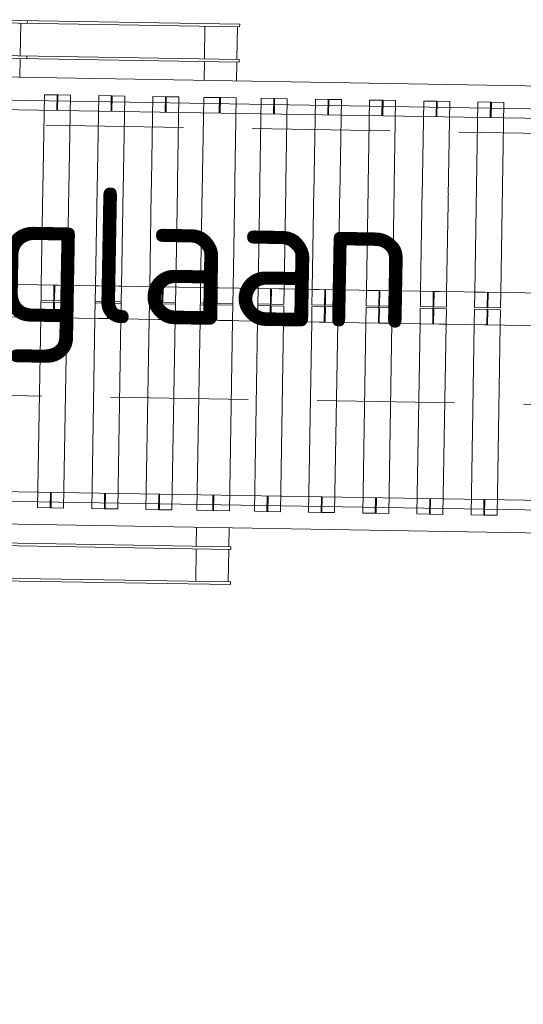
# Model space of a CAD drawing. Header units: metres. Extents: x 239845 to 242720, y 580286 to 584200.
# Tile 52 of 113: x 240093.69 to 240098.34, y 583725.36 to 583734.44. Entities that reach past the tile are written whole.
import ezdxf

# ---------------------------------------------------------------- set-up
doc = ezdxf.new("R2010")
doc.units = ezdxf.units.M
doc.linetypes.add('DASHED', pattern=[19.05, 12.7, -6.35])
for name, color, linetype, lineweight in [('GEO_kant verharding', 8, 'Continuous', 0), ('Ondergrond Meerstad Kunstwerken', 1, 'Continuous', 0), ('T-WE-GR-MAAIVELD-G', 3, 'DASHED', 0), ('X-XX-AL-T35-ORIENTATIE', 50, 'Continuous', 35)]:
    doc.layers.add(name, color=color, linetype=linetype, lineweight=lineweight)
doc.styles.add('NLCS-ISO', font='NLCS-ISO.ttf')

msp = doc.modelspace()

# ---------------------------------------------------------------- linework, layer by layer
at = {"layer": 'GEO_kant verharding', "flags": 128}
msp.add_lwpolyline([(240100.4257, 583733.5862), (240078.6332, 583733.949), (240075.6329, 583734.3577), (240073.3678, 583734.3639)], dxfattribs=at)
at = {"layer": 'Ondergrond Meerstad Kunstwerken'}
for p, q in [((240095.7193, 583734.3773), (240092.6299, 583734.4287)), ((240093.25, 583734.4434), (240095.7197, 583734.4023)), ((240093.6946, 583734.1109), (240093.6996, 583734.4109)), ((240093.7606, 583734.4349), (240093.7602, 583734.4099)), ((240095.3944, 583734.0827), (240095.3994, 583734.3826)), ((240095.6943, 583734.0777), (240095.6993, 583734.3776)), ((240095.7193, 583734.3773), (240095.7197, 583734.4023)), ((240095.7139, 583734.0523), (240090.0447, 583734.1467)), ((240093.2445, 583734.1184), (240095.7143, 583734.0773)), ((240093.6913, 583733.9115), (240093.6942, 583734.0859)), ((240093.7552, 583734.1099), (240093.7548, 583734.0849)), ((240095.3911, 583733.8832), (240095.394, 583734.0577)), ((240095.691, 583733.8782), (240095.6939, 583734.0527)), ((240095.7139, 583734.0523), (240095.7143, 583734.0773)), ((240100.0704, 583733.8053), (240092.9214, 583733.9243)), ((240094.0349, 583733.7492), (240093.9187, 583733.7512)), ((240094.0325, 583733.6057), (240094.0349, 583733.7492)), ((240094.0349, 583733.7492), (240094.0424, 583733.7491)), ((240094.04, 583733.6056), (240094.0424, 583733.7491)), ((240094.0424, 583733.7491), (240094.1586, 583733.7472)), ((240094.5348, 583733.7409), (240094.4186, 583733.7428)), ((240094.5324, 583733.5974), (240094.5348, 583733.7409)), ((240094.5348, 583733.7409), (240094.5423, 583733.7408)), ((240094.5399, 583733.5973), (240094.5423, 583733.7408)), ((240094.5423, 583733.7408), (240094.6585, 583733.7388)), ((240095.0347, 583733.7326), (240094.9185, 583733.7345)), ((240095.0324, 583733.5891), (240095.0347, 583733.7326)), ((240095.0347, 583733.7326), (240095.0422, 583733.7325)), ((240095.0399, 583733.589), (240095.0422, 583733.7325)), ((240095.0422, 583733.7325), (240095.1585, 583733.7305)), ((240095.5347, 583733.7243), (240095.3884, 583733.7267)), ((240095.5318, 583733.5808), (240095.5342, 583733.7243)), ((240095.5347, 583733.7243), (240095.5422, 583733.7241)), ((240095.5403, 583733.5806), (240095.5427, 583733.7241)), ((240095.5422, 583733.7241), (240095.6884, 583733.7217)), ((240096.0346, 583733.7159), (240095.9184, 583733.7179)), ((240096.0322, 583733.5725), (240096.0346, 583733.7159)), ((240096.0346, 583733.7159), (240096.0421, 583733.7158)), ((240096.0397, 583733.5723), (240096.0421, 583733.7158)), ((240096.0421, 583733.7158), (240096.1583, 583733.7139)), ((240096.5345, 583733.7076), (240096.4183, 583733.7096)), ((240096.5321, 583733.5641), (240096.5345, 583733.7076)), ((240096.5345, 583733.7076), (240096.542, 583733.7075)), ((240096.5396, 583733.564), (240096.542, 583733.7075)), ((240096.542, 583733.7075), (240096.6583, 583733.7056)), ((240097.0345, 583733.6993), (240096.9182, 583733.7012)), ((240097.0321, 583733.5558), (240097.0345, 583733.6993)), ((240097.0345, 583733.6993), (240097.042, 583733.6992)), ((240097.0396, 583733.5557), (240097.042, 583733.6992)), ((240097.042, 583733.6992), (240097.1582, 583733.6972)), ((240097.5344, 583733.691), (240097.4182, 583733.6929)), ((240097.532, 583733.5475), (240097.5344, 583733.691)), ((240097.5344, 583733.691), (240097.5419, 583733.6908)), ((240097.5395, 583733.5474), (240097.5419, 583733.6908)), ((240097.5419, 583733.6908), (240097.6581, 583733.6889)), ((240098.0343, 583733.6827), (240097.9181, 583733.6846)), ((240098.0319, 583733.5392), (240098.0343, 583733.6827)), ((240098.0343, 583733.6827), (240098.0418, 583733.6825)), ((240098.0394, 583733.539), (240098.0418, 583733.6825)), ((240098.0418, 583733.6825), (240098.1581, 583733.6806)), ((240100.0654, 583733.5053), (240092.9164, 583733.6243)), ((240100.0067, 583729.9808), (240092.8577, 583730.0998)), ((240093.9738, 583730.0812), (240093.9714, 583729.9378)), ((240093.9813, 583730.0811), (240093.9789, 583729.9376)), ((240094.4738, 583730.0729), (240094.4714, 583729.9294)), ((240094.4813, 583730.0728), (240094.4789, 583729.9293)), ((240094.9737, 583730.0646), (240094.9713, 583729.9211)), ((240094.9812, 583730.0645), (240094.9788, 583729.921)), ((240095.4731, 583730.0563), (240095.4707, 583729.9128)), ((240095.4816, 583730.0561), (240095.4792, 583729.9127)), ((240095.9736, 583730.0479), (240095.9712, 583729.9045)), ((240095.981, 583730.0478), (240095.9787, 583729.9043)), ((240096.4735, 583730.0396), (240096.4711, 583729.8961)), ((240096.481, 583730.0395), (240096.4786, 583729.896)), ((240096.9734, 583730.0313), (240096.971, 583729.8878)), ((240096.9809, 583730.0312), (240096.9785, 583729.8877)), ((240097.4733, 583730.023), (240097.471, 583729.8795)), ((240097.4808, 583730.0229), (240097.4785, 583729.8794)), ((240097.9733, 583730.0147), (240097.9709, 583729.8712)), ((240097.9808, 583730.0145), (240097.9784, 583729.8711)), ((240093.9714, 583729.9378), (240093.8552, 583729.9397)), ((240093.9714, 583729.9378), (240093.9789, 583729.9376)), ((240093.9789, 583729.9376), (240094.0952, 583729.9357)), ((240094.4714, 583729.9294), (240094.3551, 583729.9314)), ((240094.4714, 583729.9294), (240094.4789, 583729.9293)), ((240094.4789, 583729.9293), (240094.5951, 583729.9274)), ((240094.9713, 583729.9211), (240094.8551, 583729.923)), ((240094.9713, 583729.9211), (240094.9788, 583729.921)), ((240094.9788, 583729.921), (240095.095, 583729.919)), ((240095.4712, 583729.9128), (240095.325, 583729.9152)), ((240095.4712, 583729.9128), (240095.4787, 583729.9127)), ((240095.4787, 583729.9127), (240095.625, 583729.9102)), ((240095.9712, 583729.9045), (240095.8549, 583729.9064)), ((240095.9712, 583729.9045), (240095.9787, 583729.9043)), ((240095.9787, 583729.9043), (240096.0949, 583729.9024)), ((240096.4711, 583729.8961), (240096.3549, 583729.8981)), ((240096.4711, 583729.8961), (240096.4786, 583729.896)), ((240096.4786, 583729.896), (240096.5948, 583729.8941)), ((240096.971, 583729.8878), (240096.8548, 583729.8898)), ((240096.971, 583729.8878), (240096.9785, 583729.8877)), ((240096.9785, 583729.8877), (240097.0948, 583729.8858)), ((240097.471, 583729.8795), (240097.3547, 583729.8814)), ((240097.471, 583729.8795), (240097.4785, 583729.8794)), ((240097.4785, 583729.8794), (240097.5947, 583729.8774)), ((240097.9709, 583729.8712), (240097.8547, 583729.8731)), ((240097.9709, 583729.8712), (240097.9784, 583729.8711)), ((240097.9784, 583729.8711), (240098.0946, 583729.8691)), ((240100.0017, 583729.6809), (240092.8527, 583729.7999)), ((240095.3224, 583729.7587), (240095.3195, 583729.5843)), ((240095.6224, 583729.7538), (240095.6195, 583729.5793)), ((240093.1692, 583729.595), (240095.639, 583729.5539)), ((240093.1697, 583729.62), (240095.6394, 583729.5789)), ((240095.3191, 583729.5593), (240095.3141, 583729.2593)), ((240095.619, 583729.5543), (240095.614, 583729.2543)), ((240095.6394, 583729.5789), (240095.639, 583729.5539)), ((240095.6336, 583729.229), (240089.9644, 583729.3234)), ((240093.1643, 583729.2951), (240095.634, 583729.254)), ((240095.634, 583729.254), (240095.6336, 583729.229))]:
    msp.add_line(p, q, dxfattribs=at)
at = {"layer": 'T-WE-GR-MAAIVELD-G', "ltscale": 0.1, "flags": 128}
for points in [[(240175.1997, 583732.1171), (240080.5739, 583733.6923)], [(240075.4811, 583731.2767), (240176.2854, 583729.5987)]]:
    msp.add_lwpolyline(points, dxfattribs=at)

# ---------------------------------------------------------------- next in the draw order: texts
at = {"layer": 'X-XX-AL-T35-ORIENTATIE', "insert": (240085.7189, 583733.0543), "char_height": 1.25, "width": 12.009319, "attachment_point": 1, "rotation": 358.95683, "style": 'NLCS-ISO', "bg_fill": 3, "box_fill_scale": 1, "bg_fill_color": 256, "bg_fill_transparency": 0}
msp.add_mtext('Vossenburglaan', dxfattribs=at)

# ---------------------------------------------------------------- next in the draw order: linework, layer by layer
at = {"layer": 'GEO_kant verharding', "flags": 128}
msp.add_lwpolyline([(240100.3524, 583729.8869), (240078.6217, 583730.2486), (240075.619, 583729.2577), (240068.9405, 583729.2759, 0.382579), (240064.8897, 583723.9711), (240066.2561, 583706.632), (240061.2334, 583706.7233), (240059.8095, 583724.7918, 0.338435), (240055.7536, 583729.312), (239969.0204, 583729.5489, -0.032582), (239936.2168, 583731.7788), (239929.9636, 583732.6155)], format="xyb", dxfattribs=at)
at = {"layer": 'Ondergrond Meerstad Kunstwerken'}
for p, q in [((240093.9187, 583733.7512), (240093.8894, 583731.9954)), ((240094.1586, 583733.7472), (240094.1294, 583731.9914)), ((240094.4186, 583733.7428), (240094.3894, 583731.9871)), ((240094.6585, 583733.7388), (240094.6293, 583731.9831)), ((240094.9185, 583733.7345), (240094.8893, 583731.9788)), ((240095.1585, 583733.7305), (240095.1293, 583731.9748)), ((240095.3884, 583733.7267), (240095.3592, 583731.9709)), ((240095.6884, 583733.7217), (240095.6592, 583731.9659)), ((240095.9184, 583733.7179), (240095.8891, 583731.9621)), ((240096.1583, 583733.7139), (240096.1291, 583731.9581)), ((240096.4183, 583733.7096), (240096.3891, 583731.9538)), ((240096.6583, 583733.7056), (240096.629, 583731.9498)), ((240096.9182, 583733.7012), (240096.889, 583731.9455)), ((240097.1582, 583733.6972), (240097.129, 583731.9415)), ((240097.4182, 583733.6929), (240097.3889, 583731.9372)), ((240097.6581, 583733.6889), (240097.6289, 583731.9332)), ((240097.9181, 583733.6846), (240097.8889, 583731.9288)), ((240098.1581, 583733.6806), (240098.1288, 583731.9248)), ((240100.0386, 583731.893), (240092.8896, 583732.012)), ((240093.8844, 583731.6954), (240093.8894, 583731.9954)), ((240093.8894, 583731.9954), (240094.1294, 583731.9914)), ((240094.0007, 583731.6935), (240094.0057, 583731.9935)), ((240094.0132, 583731.9933), (240094.0108, 583731.8514)), ((240094.1244, 583731.6915), (240094.1294, 583731.9914)), ((240094.3844, 583731.6871), (240094.3894, 583731.9871)), ((240094.3894, 583731.9871), (240094.6293, 583731.9831)), ((240094.5006, 583731.6852), (240094.5056, 583731.9851)), ((240094.5131, 583731.985), (240094.5107, 583731.843)), ((240094.6243, 583731.6831), (240094.6293, 583731.9831)), ((240094.8843, 583731.6788), (240094.8893, 583731.9788)), ((240094.8893, 583731.9788), (240095.1293, 583731.9748)), ((240095.0005, 583731.6769), (240095.0055, 583731.9768)), ((240095.013, 583731.9767), (240095.0107, 583731.8347)), ((240095.1243, 583731.6748), (240095.1293, 583731.9748)), ((240095.3542, 583731.671), (240095.3592, 583731.9709)), ((240095.3592, 583731.9709), (240095.6592, 583731.9659)), ((240095.505, 583731.9685), (240095.5026, 583731.8265)), ((240095.5085, 583731.6684), (240095.5134, 583731.9684)), ((240095.6542, 583731.666), (240095.6592, 583731.9659)), ((240095.8842, 583731.6622), (240095.8891, 583731.9621)), ((240095.8891, 583731.9621), (240096.1291, 583731.9581)), ((240096.0004, 583731.6602), (240096.0054, 583731.9602)), ((240096.0129, 583731.9601), (240096.0105, 583731.8181)), ((240096.1291, 583731.9581), (240096.1268, 583731.8161)), ((240096.3891, 583731.9538), (240096.3867, 583731.8118)), ((240096.3891, 583731.9538), (240096.629, 583731.9498)), ((240096.5003, 583731.6519), (240096.5053, 583731.9519)), ((240096.5128, 583731.9517), (240096.5104, 583731.8098)), ((240096.629, 583731.9498), (240096.6267, 583731.8078)), ((240096.889, 583731.9455), (240096.8866, 583731.8035)), ((240096.889, 583731.9455), (240097.129, 583731.9415)), ((240097.0002, 583731.6436), (240097.0052, 583731.9435)), ((240097.0127, 583731.9434), (240097.0104, 583731.8014)), ((240097.129, 583731.9415), (240097.1266, 583731.7995)), ((240097.3889, 583731.9372), (240097.3866, 583731.7952)), ((240097.3889, 583731.9372), (240097.6289, 583731.9332)), ((240097.5002, 583731.6353), (240097.5052, 583731.9352)), ((240097.5127, 583731.9351), (240097.5103, 583731.7931)), ((240097.6289, 583731.9332), (240097.6265, 583731.7912)), ((240097.8889, 583731.9288), (240097.8865, 583731.7868)), ((240097.8889, 583731.9288), (240098.1288, 583731.9248)), ((240098.0051, 583731.9269), (240098.0027, 583731.7849)), ((240098.0126, 583731.9268), (240098.0102, 583731.7848)), ((240098.1288, 583731.9248), (240098.1265, 583731.7829)), ((240093.8868, 583731.8374), (240094.1268, 583731.8334)), ((240093.8871, 583731.8534), (240094.127, 583731.8494)), ((240094.003, 583731.8355), (240094.0105, 583731.8354)), ((240094.0033, 583731.8515), (240094.0108, 583731.8514)), ((240094.0082, 583731.6934), (240094.0105, 583731.8354)), ((240094.3867, 583731.8291), (240094.6267, 583731.8251)), ((240094.387, 583731.8451), (240094.627, 583731.8411)), ((240094.503, 583731.8272), (240094.5105, 583731.827)), ((240094.5032, 583731.8432), (240094.5107, 583731.843)), ((240094.5081, 583731.6851), (240094.5105, 583731.827)), ((240094.8867, 583731.8208), (240095.1266, 583731.8168)), ((240094.8869, 583731.8368), (240095.1269, 583731.8328)), ((240095.0029, 583731.8188), (240095.0104, 583731.8187)), ((240095.0032, 583731.8348), (240095.0107, 583731.8347)), ((240095.008, 583731.6767), (240095.0104, 583731.8187)), ((240095.3566, 583731.813), (240095.6565, 583731.808)), ((240095.3569, 583731.829), (240095.6568, 583731.824)), ((240095.5, 583731.6686), (240095.5023, 583731.8105)), ((240095.5028, 583731.8105), (240095.5103, 583731.8104)), ((240095.5031, 583731.8265), (240095.5106, 583731.8264)), ((240095.8868, 583731.8201), (240096.1268, 583731.8161)), ((240096.003, 583731.8182), (240096.0105, 583731.8181)), ((240096.3867, 583731.8118), (240096.6267, 583731.8078)), ((240096.5029, 583731.8099), (240096.5104, 583731.8098)), ((240095.8865, 583731.8041), (240096.1265, 583731.8001)), ((240096.0028, 583731.8022), (240096.0103, 583731.8021)), ((240096.0079, 583731.6601), (240096.0103, 583731.8021)), ((240096.1241, 583731.6582), (240096.1265, 583731.8001)), ((240096.3841, 583731.6538), (240096.3864, 583731.7958)), ((240096.3864, 583731.7958), (240096.6264, 583731.7918)), ((240096.5027, 583731.7939), (240096.5102, 583731.7938)), ((240096.5078, 583731.6518), (240096.5102, 583731.7938)), ((240096.6241, 583731.6498), (240096.6264, 583731.7918)), ((240096.884, 583731.6455), (240096.8864, 583731.7875)), ((240096.8864, 583731.7875), (240097.1263, 583731.7835)), ((240096.8866, 583731.8035), (240097.1266, 583731.7995)), ((240097.0026, 583731.7856), (240097.0101, 583731.7854)), ((240097.0029, 583731.8016), (240097.0104, 583731.8014)), ((240097.0077, 583731.6435), (240097.0101, 583731.7854)), ((240097.124, 583731.6415), (240097.1263, 583731.7835)), ((240097.3839, 583731.6372), (240097.3863, 583731.7792)), ((240097.3863, 583731.7792), (240097.6263, 583731.7752)), ((240097.3866, 583731.7952), (240097.6265, 583731.7912)), ((240097.5025, 583731.7772), (240097.51, 583731.7771)), ((240097.5028, 583731.7932), (240097.5103, 583731.7931)), ((240097.5077, 583731.6351), (240097.51, 583731.7771)), ((240097.6239, 583731.6332), (240097.6263, 583731.7752)), ((240097.8839, 583731.6289), (240097.8862, 583731.7709)), ((240097.8862, 583731.7709), (240098.1262, 583731.7669)), ((240097.8865, 583731.7868), (240098.1265, 583731.7829)), ((240098.0001, 583731.6269), (240098.0025, 583731.7689)), ((240098.0025, 583731.7689), (240098.01, 583731.7688)), ((240098.0027, 583731.7849), (240098.0102, 583731.7848)), ((240098.0076, 583731.6268), (240098.01, 583731.7688)), ((240098.1238, 583731.6249), (240098.1262, 583731.7669)), ((240100.0336, 583731.5931), (240092.8846, 583731.7121)), ((240093.8552, 583729.9397), (240093.8844, 583731.6954)), ((240093.8844, 583731.6954), (240094.1244, 583731.6915)), ((240094.0952, 583729.9357), (240094.1244, 583731.6915)), ((240094.3551, 583729.9314), (240094.3844, 583731.6871)), ((240094.3844, 583731.6871), (240094.6243, 583731.6831)), ((240094.5951, 583729.9274), (240094.6243, 583731.6831)), ((240094.8551, 583729.923), (240094.8843, 583731.6788)), ((240094.8843, 583731.6788), (240095.1243, 583731.6748)), ((240095.095, 583729.919), (240095.1243, 583731.6748)), ((240095.325, 583729.9152), (240095.3542, 583731.671)), ((240095.3542, 583731.671), (240095.6542, 583731.666)), ((240095.625, 583729.9102), (240095.6542, 583731.666)), ((240095.8549, 583729.9064), (240095.8842, 583731.6622)), ((240095.8842, 583731.6622), (240096.1241, 583731.6582)), ((240096.0949, 583729.9024), (240096.1241, 583731.6582)), ((240096.3549, 583729.8981), (240096.3841, 583731.6538)), ((240096.3841, 583731.6538), (240096.6241, 583731.6498)), ((240096.5948, 583729.8941), (240096.6241, 583731.6498)), ((240096.8548, 583729.8898), (240096.884, 583731.6455)), ((240096.884, 583731.6455), (240097.124, 583731.6415)), ((240097.0948, 583729.8858), (240097.124, 583731.6415)), ((240097.3547, 583729.8814), (240097.3839, 583731.6372)), ((240097.3839, 583731.6372), (240097.6239, 583731.6332)), ((240097.5947, 583729.8774), (240097.6239, 583731.6332)), ((240097.8547, 583729.8731), (240097.8839, 583731.6289)), ((240097.8839, 583731.6289), (240098.1238, 583731.6249)), ((240098.0946, 583729.8691), (240098.1238, 583731.6249))]:
    msp.add_line(p, q, dxfattribs=at)

doc.saveas('drawing.dxf')
